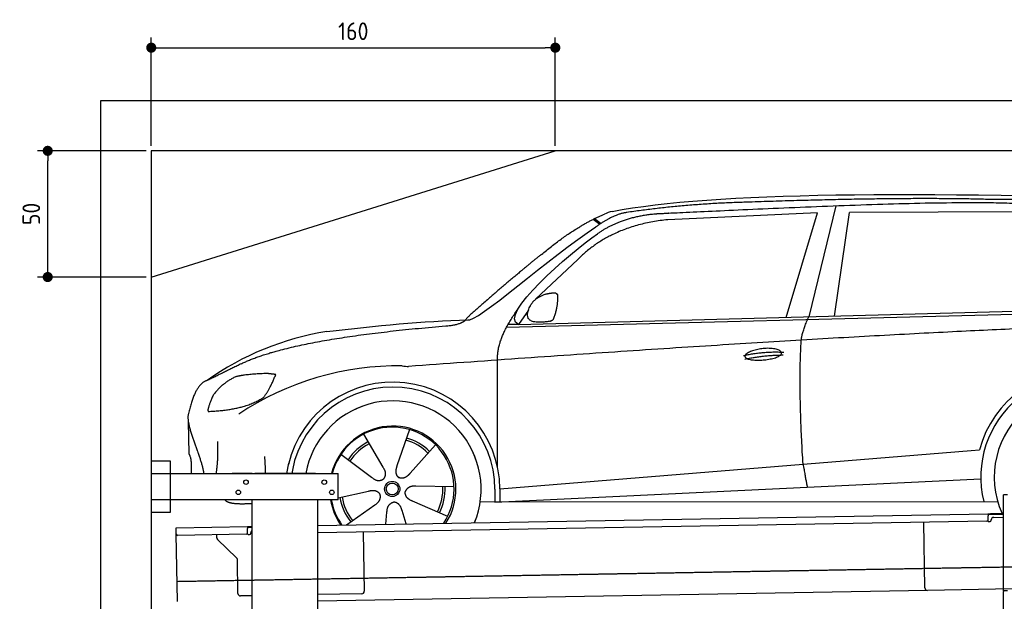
# Model space of a CAD drawing. Header units: millimetres. Extents: x 552 to 7231, y 5612 to 12086.
# Tile 4 of 5: x 552 to 4451, y 9781 to 12086. Entities that reach past the tile are written whole.
import ezdxf

# ---------------------------------------------------------------- set-up
doc = ezdxf.new("R2010")
doc.units = ezdxf.units.MM
doc.linetypes.add('GEN3', pattern=[6.25, 5, -1.25])
doc.layers.get('0').update_dxf_attribs({"lineweight": 25})
doc.layers.add('3', color=6, linetype='GEN3', lineweight=25)
doc.layers.add('4', color=3, linetype='Continuous', lineweight=25)
doc.layers.add('Car', color=10, linetype='Continuous')
doc.styles.get("Standard").update_dxf_attribs({"font": 'ISOCP.SHX'})
doc.dimstyles.new('GEN-ISO$0', dxfattribs={"dimscale": 20, "dimtxt": 3.5, "dimasz": 2, "dimexe": 2, "dimexo": 1, "dimgap": 1.5, "dimtad": 1, "dimdec": 1, "dimlfac": 0.1, "dimdsep": 46, "dimtxsty": 'STANDARD', "dimblk": 'PUNKT', "dimcen": 2, "dimclrd": 256, "dimclre": 256, "dimclrt": 2, "dimadec": 0, "dimazin": 0, "dimtp": 0.1, "dimtm": 0.1, "dimtfac": 0.71, "dimtdec": 1, "dimtmove": 2, "dimatfit": 3, "dimldrblk": 'PUNKT', "dimfxl": 1, "dimtolj": 1, "dimarcsym": 0})

# ---------------------------------------------------------------- blocks, each defined once
blk = doc.blocks.new('PUNKT')
at = {"layer": '4', "color": 0, "linetype": 'ByBlock'}
blk.add_line((-0.5, 0), (-1, 0), dxfattribs=at)
at = {"layer": '4', "color": 0, "linetype": 'ByBlock', "const_width": 0.5}
blk.add_lwpolyline([(-0.25, 0, 1), (0.25, 0, 1)], format="xyb", close=True, dxfattribs=at)
blk = doc.blocks.new('*D8')
at = {"layer": '4', "lineweight": -2, "transparency": 16777216}
for p, q in [((1052.8, 11565.9), (622.8, 11565.9)), ((662.8, 11105.9), (662.8, 11525.9)), ((1052.8, 11065.9), (622.8, 11065.9))]:
    blk.add_line(p, q, dxfattribs=at)
at = {"layer": 'Defpoints', "color": 0, "transparency": 16777216}
for p in [(662.8, 11565.9), (1072.8, 11565.9), (1072.8, 11065.9)]:
    blk.add_point(p, dxfattribs=at)
at = {"layer": '4', "lineweight": -2, "transparency": 16777216, "xscale": 40, "yscale": 40, "zscale": 40}
for p, rotation in [((662.8, 11565.9), 90), ((662.8, 11065.9), 270)]:
    blk.add_blockref('PUNKT', p, dxfattribs=dict(at, rotation=rotation))
at = {"layer": '4', "color": 2, "transparency": 16777216, "insert": (597.8, 11315.9), "char_height": 70, "attachment_point": 5, "rotation": 90}
blk.add_mtext('\\A1;50', dxfattribs=at)
blk = doc.blocks.new('*D9')
at = {"layer": '4', "lineweight": -2, "transparency": 16777216}
for p, q in [((1072.8, 11585.9), (1072.8, 12014.6)), ((2672.8, 11585.9), (2672.8, 12014.6)), ((1112.8, 11974.6), (2632.8, 11974.6))]:
    blk.add_line(p, q, dxfattribs=at)
at = {"layer": 'Defpoints', "color": 0, "transparency": 16777216}
for p in [(2672.8, 11974.6), (1072.8, 11565.9), (2672.8, 11565.9)]:
    blk.add_point(p, dxfattribs=at)
at = {"layer": '4', "lineweight": -2, "transparency": 16777216, "xscale": 40, "yscale": 40, "zscale": 40, "rotation": 180}
blk.add_blockref('PUNKT', (1072.8, 11974.6), dxfattribs=at)
at = {"layer": '4', "lineweight": -2, "transparency": 16777216, "xscale": 40, "yscale": 40, "zscale": 40}
blk.add_blockref('PUNKT', (2672.8, 11974.6), dxfattribs=at)
at = {"layer": '4', "color": 2, "transparency": 16777216, "insert": (1872.8, 12039.6), "char_height": 70, "attachment_point": 5}
blk.add_mtext('\\A1;160', dxfattribs=at)

msp = doc.modelspace()

# ---------------------------------------------------------------- linework, layer by layer
for p, q in [((872.77, 5965.9), (872.77, 11765.9)), ((872.77, 11765.9), (6472.77, 11765.9)), ((6272.78, 11565.9), (1072.77, 11565.9)), ((1072.77, 11565.9), (1072.77, 6215.9)), ((1072.77, 11065.9), (2672.77, 11565.9)), ((1072.77, 10338.02), (1147.77, 10338.02)), ((1147.77, 10338.02), (1147.77, 10133.02)), ((1072.77, 10288.02), (1812.77, 10288.02)), ((1472.77, 10288.02), (1392.77, 10288.02)), ((1472.77, 10288.02), (1482.77, 10288.02)), ((1722.77, 10288.02), (1482.77, 10288.02)), ((1722.77, 10288.02), (1732.77, 10288.02)), ((1732.77, 10288.02), (1812.77, 10288.02)), ((1812.77, 10183.02), (1812.77, 10288.02)), ((1812.77, 10183.02), (1072.77, 10183.02)), ((1472.77, 8708.02), (1472.77, 10183.02)), ((1732.77, 8027.85), (1732.77, 10183.02)), ((4447.57, 9822.48), (4447.57, 10202.48)), ((4463.57, 10202.48), (4447.57, 10202.48)), ((4447.57, 9822.48), (4447.57, 10202.48)), ((1147.77, 10133.02), (1072.77, 10133.02)), ((1732.77, 10082.07), (4386.09, 10128.39)), ((4381.61, 10098.3), (1732.77, 10052.07)), ((4386.09, 10128.39), (4396.09, 10128.56)), ((4386.09, 10128.39), (4386.23, 10120.39)), ((4396.16, 10124.56), (4386.16, 10124.39)), ((4386.52, 10103.39), (4386.23, 10120.39)), ((4396.09, 10128.56), (4445.89, 10129.43)), ((4447.57, 10125.46), (4396.16, 10124.56)), ((4399.04, 10102.61), (4399.02, 10103.61)), ((4408.85, 10113.78), (4447.57, 10114.46)), ((1171.58, 10072.28), (1454.03, 10077.21)), ((1171.72, 10064.28), (1171.58, 10072.28)), ((1172.01, 10047.28), (1171.72, 10064.28)), ((1454.03, 10077.21), (1464.03, 10077.38)), ((1454.03, 10077.21), (1454.17, 10069.21)), ((1464.1, 10073.38), (1454.1, 10073.21)), ((1454.47, 10052.21), (1454.17, 10069.21)), ((1464.03, 10077.38), (1472.77, 10077.53)), ((1472.77, 10073.53), (1464.1, 10073.38)), ((4136.19, 9833.98), (4131.65, 10093.94)), ((4389.13, 10097.43), (4394.13, 10097.52)), ((1176.67, 9780.32), (1172.01, 10047.28)), ((1449.56, 10047.12), (1177.1, 10042.37)), ((1332.28, 10033.22), (1332.08, 10045.07)), ((1410.76, 9953.36), (1335.34, 10026.2)), ((1457.08, 10046.26), (1462.07, 10046.34)), ((1466.99, 10051.43), (1466.97, 10052.43)), ((1911.99, 10055.2), (1916.07, 9821.23)), ((1416.15, 9812.51), (1413.81, 9946.34)), ((4483.57, 9830.04), (4146.36, 9824.16)), ((1472.77, 9803.49), (1426.32, 9802.68)), ((4146.36, 9824.16), (1732.77, 9782.03)), ((1906.25, 9811.06), (1732.77, 9808.03)), ((4447.57, 9822.48), (4447.57, 9819.48)), ((4463.57, 9822.48), (4447.57, 9822.48)), ((4447.57, 9822.48), (4447.57, 9819.48)), ((4463.57, 9822.48), (4447.57, 9822.48)), ((4447.57, 8097.48), (4447.57, 9819.48))]:
    msp.add_line(p, q)
for centre in [(1447.77, 10253.02), (1757.77, 10253.02), (1417.77, 10213.02), (1787.77, 10213.02)]:
    msp.add_circle(centre, 9)
for centre, radius, start, end in [((4381.53, 10103.3), 5, 271, 1), ((4389.04, 10102.43), 5, 214.23672, 271), ((4394.04, 10102.52), 5, 271, 1), ((4409.02, 10103.78), 10, 91, 181), ((1476.97, 10052.6), 10, 114.78744, 181), ((1177.01, 10047.37), 5, 181, 271), ((1342.28, 10033.39), 10, 181, 226), ((1449.47, 10052.12), 5, 271, 1), ((1456.99, 10051.25), 5, 214.23672, 271), ((1461.99, 10051.34), 5, 271, 1), ((1403.81, 9946.17), 10, 1, 46), ((4146.19, 9834.15), 10, 181, 271), ((1426.15, 9812.68), 10, 181, 271), ((1906.07, 9821.06), 10, 271, 1)]:
    msp.add_arc(centre, radius, start, end)
at = {"layer": '3'}
msp.add_line((1175.28, 9860.3), (6230.45, 9948.53), dxfattribs=at)
at = {"layer": 'Car'}
for p, q in [((3784.01, 11348.41), (3676.36, 10908.53)), ((3711.35, 11320.75), (3118.06, 11293.06)), ((3586.35, 10906.09), (3711.35, 11320.75)), ((3777.98, 10911.29), (3837.9, 11322.21)), ((4539.64, 11324.56), (3837.9, 11322.21)), ((2822.62, 11294.68), (2848.69, 11275.18)), ((2828.37, 11297.55), (2853.77, 11278.57)), ((2761.3, 11134.89), (2594.62, 10978)), ((2479.78, 10867.17), (5122.24, 10934.31)), ((2526.5, 10877.33), (5177.47, 10949.27)), ((2566.11, 10934.06), (2526.5, 10877.33)), ((2526.5, 10877.33), (2485.27, 10877.3)), ((2444.44, 10311.28), (2444.21, 10736.88)), ((1219.4, 10493.24), (1221.64, 10365)), ((2094.76, 10461.68), (2045.78, 10318.41)), ((1912.91, 10443.11), (1989.84, 10312.69)), ((2197.93, 10401.71), (2097.67, 10288.24)), ((2453.21, 10226.87), (4319.83, 10378.71)), ((4319.83, 10378.71), (4352.26, 10381.35)), ((1823.99, 10363.52), (1945.12, 10272.66)), ((1609.56, 10287.8), (1617.4, 10329.03)), ((1631.61, 10301.01), (1629.1, 10287.8)), ((2433.64, 10173.34), (4357.6, 10266.8)), ((1812.77, 10190.91), (1933.26, 10217.7)), ((2271.79, 10234.5), (2120.39, 10236.81)), ((2433.62, 10225.68), (2433.64, 10175.27)), ((2453.21, 10226.87), (2453.39, 10174.3)), ((2246.63, 10117.84), (2107.74, 10178.13)), ((2375.43, 10175.24), (4424.69, 10176.37)), ((1845.26, 10083.82), (1957.51, 10162.79)), ((2082.07, 10087.96), (2065.84, 10140.63)), ((2444.52, 10173.87), (2444.52, 10175.28)), ((2001.54, 10086.55), (2006.13, 10134.53))]:
    msp.add_line(p, q, dxfattribs=at)
for radius in [30.15, 23.62]:
    msp.add_circle((2026.93, 10226.26), radius, dxfattribs=at)
for centre, radius, start, end in [((2939.43, 11156.33), 174.5, 103.87362, 114.54005), ((1944.39, 9741.58), 1122.35, 99.03945, 125.43769), ((2051.97, 9573.08), 1141.19, 89.24876, 123.67118), ((2091.37, 10828.97), 117.37, 257.98552, 270.18838), ((4760.96, 10273.46), 422.7, 4.65041, 165.21264), ((2029.05, 10225.46), 424.16, 0.19082, 166.72893), ((4760.96, 10273.46), 403.41, 0.03154, 193.93116), ((2029.05, 10225.46), 404.56, 0.03154, 169.23743), ((4760.96, 10273.46), 350, 337.64956, 204.31242), ((4760.96, 10273.46), 350, 337.68758, 204.31242), ((2029.05, 10225.46), 350, 337.70589, 169.73962), ((2029.05, 10225.46), 350, 337.7439, 169.70383), ((2029.05, 10225.46), 250, 327.3835, 165.55973), ((2026.93, 10226.26), 245, 326.36505, 165.45177), ((2026.93, 10226.26), 209.64, 117.262, 146.39945), ((2026.93, 10226.26), 200.65, 45.11518, 74.54628), ((2026.93, 10226.26), 209.64, 45.262, 74.39945), ((2026.93, 10226.26), 200.65, 117.11518, 146.54628), ((2026.93, 10226.26), 200.65, 333.11518, 2.54628), ((2026.93, 10226.26), 209.64, 333.262, 2.39945), ((2029.05, 10225.46), 250, 189.82442, 214.6165), ((2026.93, 10226.26), 245, 190.21699, 215.63495), ((2026.93, 10226.26), 209.64, 189.262, 218.39945), ((2026.93, 10226.26), 200.65, 189.11518, 218.54628), ((4760.96, 10273.46), 403.41, 201.08113, 201.70967)]:
    msp.add_arc(centre, radius, start, end, dxfattribs=at)
for points, degree in [([(2897.59, 11325.74), (3308.23, 11404.48), (4068.52, 11405.27), (5241.77, 11373.18)], 3), ([(3427.51, 11362.26), (3184.76, 11355.69), (2956.2, 11321.75)], 2), ([(4391.71, 11373.25), (4043.12, 11383.37), (3427.51, 11362.26)], 2), ([(5168.31, 11320.84), (4866.18, 11375.45), (4391.71, 11373.25)], 2), ([(2617.76, 11155.38), (2752.96, 11267.96), (2866.96, 11315.07)], 2), ([(2956.2, 11321.75), (2901.05, 11314.01), (2833.04, 11264.16)], 2), ([(2840.11, 11237.6), (2930.86, 11303.19), (3067.47, 11316.52)], 2), ([(3118.06, 11293.06), (2893.48, 11270.06), (2761.3, 11134.89)], 2), ([(2326.27, 10896.48), (2353.95, 10878.19), (2657.52, 11150.47), (2833.04, 11264.16)], 3), ([(2526.5, 10877.33), (2442.46, 10915.17), (2730.02, 11159.23), (2840.11, 11237.6)], 3), ([(2617.76, 11155.38), (2538.3, 11092.74), (2438.18, 11006.6), (2311.7, 10897.97), (2317.68, 10896.21)], 4), ([(2573.9, 10951.93), (2589.61, 10982.64), (2631.94, 10997.82)], 2), ([(2631.94, 10997.82), (2660.49, 11004.35), (2673.41, 11003.47)], 2), ([(2665.86, 10899.15), (2685.85, 10952.7), (2682.06, 10997.51)], 2), ([(2673.41, 11003.47), (2679.61, 10997.56), (2682.06, 10997.51)], 2), ([(2444.21, 10736.88), (2439.63, 10820.36), (2525.39, 10939.99)], 2), ([(2652.55, 10891.12), (2530.87, 10869.13), (2573.9, 10951.93)], 2), ([(1768.05, 10849.99), (1963.82, 10873.15), (2148.61, 10891.15), (2326.27, 10896.48)], 3), ([(5397.94, 10883.41), (4521.07, 10888.49), (2091.75, 10711.6)], 2), ([(2238.99, 10872.31), (2293.95, 10875.64), (2317.4, 10895.2)], 2), ([(2652.55, 10891.12), (2658.52, 10893.01), (2665.86, 10899.15)], 2), ([(3646.86, 10815.81), (3649.15, 10846.87), (3676.36, 10908.53)], 2), ([(1429.11, 10722.2), (1631, 10821.71), (2238.99, 10872.31)], 2), ([(3653.71, 10324.53), (3634.59, 10637.49), (3646.86, 10815.81)], 2), ([(3418.28, 10754.42), (3493.4, 10772.62), (3577, 10768.3)], 2), ([(1429.11, 10722.2), (1296.55, 10656.76)], 1), ([(3423.61, 10740.66), (3497.35, 10756.54), (3575.27, 10757.16)], 2), ([(1533.08, 10683.68), (1446.88, 10681.06), (1406.41, 10670.54)], 2), ([(1565.8, 10679.91), (1548, 10681.5), (1533.08, 10683.68)], 2), ([(1296.55, 10656.76), (1246.67, 10645.56), (1220.36, 10524.8)], 2), ([(1406.41, 10670.54), (1353.26, 10645.93), (1318, 10597.47)], 2), ([(1518.41, 10589.79), (1545.33, 10626), (1565.8, 10679.91)], 2), ([(1318, 10597.47), (1298.33, 10553.98), (1296.64, 10535.82)], 2), ([(1297.96, 10533.54), (1442.37, 10538.36), (1518.41, 10589.79)], 2), ([(1296.64, 10535.82), (1300, 10535.72), (1297.96, 10533.54)], 2), ([(1220.36, 10524.8), (1206.39, 10487.68), (1253.55, 10387.29), (1274.78, 10329.97), (1280.47, 10287.8)], 4), ([(1330.16, 10287.8), (1339.02, 10340.65), (1336.36, 10413.85)], 2), ([(1221.64, 10365), (1233.16, 10351.24), (1231.11, 10287.8)], 2), ([(1525.92, 10287.8), (1524.89, 10317.86), (1522.52, 10354.59)], 2), ([(1989.84, 10312.69), (2008.33, 10286.62), (1991.94, 10265.35)], 2), ([(2045.78, 10318.41), (2041.46, 10305.77), (2037.75, 10291.68), (2042.37, 10277.96), (2053.29, 10271.61)], 4), ([(3653.71, 10324.53), (3664.98, 10259.84), (3670.46, 10233.42)], 2), ([(1945.12, 10272.66), (1968.99, 10251.4), (1991.94, 10265.35)], 2), ([(2097.67, 10288.24), (2088.83, 10278.24), (2078.41, 10268.04), (2064.21, 10265.27), (2053.29, 10271.61)], 4), ([(1933.26, 10217.7), (1963.77, 10227.23), (1978.94, 10205.06)], 2), ([(2107.74, 10178.13), (2077.45, 10188.35), (2078.21, 10215.2)], 2), ([(2120.39, 10236.81), (2088.58, 10239.98), (2078.21, 10215.2)], 2), ([(1957.51, 10162.79), (1985.11, 10178.93), (1978.94, 10205.06)], 2), ([(2006.13, 10134.53), (2006.49, 10166.5), (2032.26, 10174.07)], 2), ([(2065.84, 10140.63), (2059.02, 10171.86), (2032.26, 10174.07)], 2)]:
    msp.add_open_spline(points, degree=degree, dxfattribs=at)
for points, degree, knots in [([(3067.47, 11316.52), (3094.38, 11318.04), (3233.3, 11324.84), (4253.85, 11372.16), (4874.04, 11382.23), (5347.1, 11234.87), (5314.8, 11047.6)], 4, [0.08213183, 0.08213183, 0.08213183, 0.08213183, 0.08213183, 0.25885101, 0.50885101, 1, 1, 1, 1, 1]), ([(3423.42, 10751.36), (3422.42, 10759.58), (3443.13, 10776.29), (3525.44, 10797.86), (3618.97, 10766.42), (3533.24, 10733.28), (3448.47, 10732.44), (3424.43, 10743.14), (3423.42, 10751.36)], 5, [0, 0, 0, 0, 0, 0, 0.300106, 0.500106, 0.700106, 1, 1, 1, 1, 1, 1]), ([(1472.67, 10167.73), (1449.4, 10166.95), (1410.32, 10164.79), (1381.24, 10168.88), (1367.21, 10178.7), (1365.35, 10182.8)], 4, [0.09563373, 0.09563373, 0.09563373, 0.09563373, 0.09563373, 0.59786584, 0.84374773, 0.84374773, 0.84374773, 0.84374773, 0.84374773])]:
    msp.add_open_spline(points, degree=degree, knots=knots, dxfattribs=at)

# ---------------------------------------------------------------- dimensions: what is measured, and where the dimension line sits
at = {"layer": '4'}
dim = msp.add_linear_dim(base=(2672.77, 11974.58), p1=(1072.77, 11565.9), p2=(2672.77, 11565.9), dimstyle='GEN-ISO$0', dxfattribs=at)
dim.commit()
dim.dimension.update_dxf_attribs({"geometry": '*D9', "text_midpoint": (1872.77, 12039.58)})
dim = msp.add_linear_dim(base=(662.77, 11565.9), p1=(1072.77, 11065.9), p2=(1072.77, 11565.9), angle=90, dimstyle='GEN-ISO$0', dxfattribs=at)
dim.commit()
dim.dimension.update_dxf_attribs({"geometry": '*D8', "text_midpoint": (597.77, 11315.9)})

doc.saveas('drawing.dxf')
